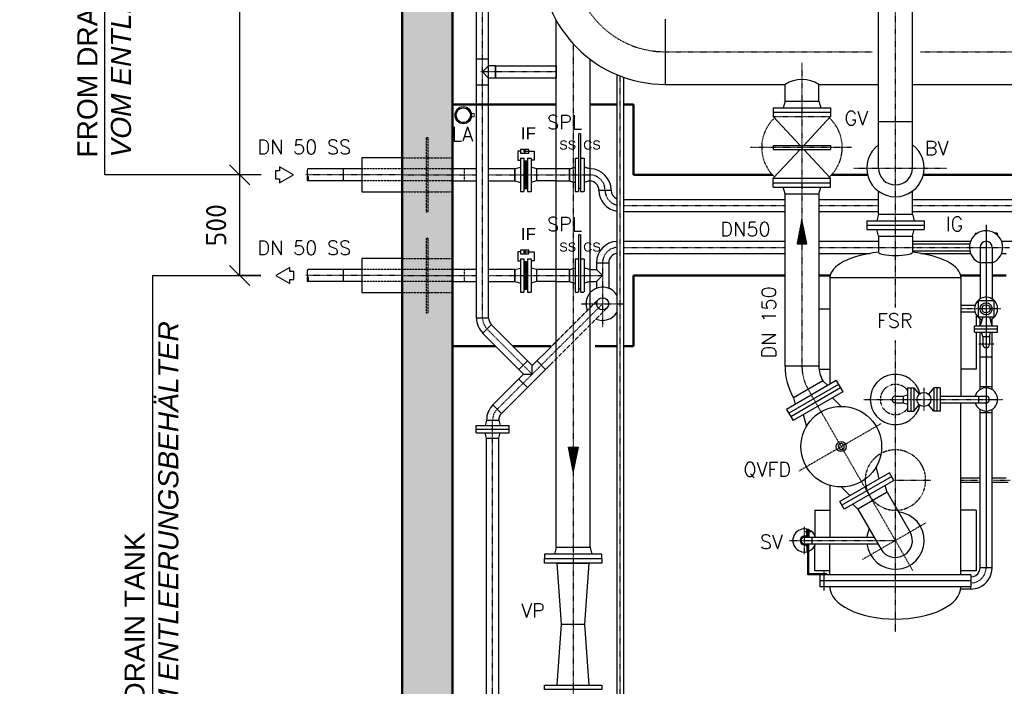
# Model space of a CAD drawing. Header units: millimetres. Extents: x -197187 to 241957296, y -45270 to 70505.
# Tile 67 of 116: x 40401 to 45290, y 7878 to 11187. Entities that reach past the tile are written whole.
import ezdxf
from ezdxf.enums import TextEntityAlignment as Align

# ---------------------------------------------------------------- set-up
doc = ezdxf.new("R2010")
doc.units = ezdxf.units.MM
doc.header["$LTSCALE"] = 0.5
for name, pattern in [('DASHDOT', [1, 0.5, -0.25, 0, -0.25]), ('DOT', [0.25, 0, -0.25]), ('HIDDEN', [0.375, 0.25, -0.125])]:
    doc.linetypes.add(name, pattern=pattern)
for name, color, linetype in [('21', 7, 'Continuous'), ('41', 7, 'Continuous'), ('42', 7, 'Continuous'), ('8', 7, 'Continuous'), ('BEMAßUNG', 7, 'Continuous'), ('Beschriftung', 7, 'Continuous'), ('P-MU025ENTLÜ', 7, 'Continuous'), ('P-MU050ENTL', 7, 'Continuous'), ('P-MU150AUSL', 7, 'Continuous'), ('P-MU200AUSL', 7, 'Continuous'), ('P-MU200EINL', 7, 'Continuous'), ('P-MU300AUSL', 7, 'Continuous')]:
    doc.layers.add(name, color=color, linetype=linetype)
doc.styles.add('LBB3.5M1000', font='isocp.shx', dxfattribs={"height": 3.5})
doc.styles.add('ROMANS', font='ROMANS', dxfattribs={"height": 0.2})
doc.styles.get("Standard").update_dxf_attribs({"font": 'isocpeur.ttf'})
doc.dimstyles.new('DIN', dxfattribs={"dimtxt": 2.5, "dimasz": 2.5, "dimexe": 1.25, "dimexo": 0.625, "dimtad": 1, "dimtih": 1, "dimdec": 4, "dimdsep": 46, "dimlunit": 6, "dimtxsty": 'Standard', "dimcen": 2.5, "dimadec": 0, "dimazin": 0, "dimtfac": 1, "dimtdec": 4, "dimtmove": 0, "dimatfit": 3, "dimfxl": 0, "dimtvp": 1, "dimtolj": 1, "dimtzin": 0, "dimarcsym": 0})

# ---------------------------------------------------------------- blocks, each defined once
blk = doc.blocks.new('FPFEIL')
at = {"layer": '41', "color": 7, "linetype": 'Continuous'}
for p, q in [((-99.9998, 18.5851), (-92.9259, 18.5851)), ((-99.9998, 15.7051), (-78.5259, 15.7051)), ((-99.9998, 12.8251), (-64.1259, 12.8251)), ((-99.9998, 12.8251), (-64.1259, 12.8251)), ((-99.9998, 9.9452), (-49.7259, 9.9452)), ((-99.9998, 7.0652), (-35.3259, 7.0652)), ((-99.9998, 4.1852), (-20.926, 4.1852)), ((-99.9998, 4.1852), (-20.926, 4.1852)), ((-99.9998, 1.3052), (-6.526, 1.3052)), ((-99.9998, -1.5748), (-7.874, -1.5748)), ((-99.9998, -4.4548), (-22.274, -4.4548)), ((-99.9998, -4.4548), (-22.274, -4.4548)), ((-99.9998, -7.3348), (-36.6739, -7.3348)), ((-99.9998, -10.2148), (-51.0739, -10.2148)), ((-99.9998, -13.0948), (-65.4739, -13.0948)), ((-99.9998, -13.0948), (-65.4739, -13.0948)), ((-99.9998, -15.9748), (-79.8739, -15.9748)), ((-99.9998, -18.8548), (-94.2739, -18.8548))]:
    blk.add_line(p, q, dxfattribs=at)
blk.add_lwpolyline([(0, 0), (-99.9998, -20), (-99.9998, 20), (0, 0)], close=True, dxfattribs=at)
blk = doc.blocks.new('_Oblique')
at = {"color": 0, "linetype": 'ByBlock', "lineweight": -2}
blk.add_line((-0.5, -0.5), (0.5, 0.5), dxfattribs=at)
blk = doc.blocks.new('*D31')
at = {"layer": 'BEMAßUNG', "color": 0, "lineweight": -2, "transparency": 16777216}
for p, q in [((41599.1, 14402), (41480.4, 14402)), ((41492.9, 14402), (41492.9, 10417)), ((41599.1, 10417), (41480.4, 10417))]:
    blk.add_line(p, q, dxfattribs=at)
at = {"layer": 'DEFPOINTS', "color": 0, "transparency": 16777216}
for p in [(42299.1, 14402), (41492.9, 10417), (42299.1, 10417)]:
    blk.add_point(p, dxfattribs=at)
at = {"layer": 'BEMAßUNG', "color": 0, "lineweight": -2, "transparency": 16777216, "xscale": 100, "yscale": 100, "zscale": 100}
for p, rotation in [((41492.9, 14402), 90), ((41492.9, 10417), 270)]:
    blk.add_blockref('_Oblique', p, dxfattribs=dict(at, rotation=rotation))
at = {"layer": 'BEMAßUNG', "color": 0, "transparency": 16777216, "insert": (41376.8, 12409.5), "char_height": 100, "attachment_point": 5, "rotation": 90}
blk.add_mtext('\\A1;3.985', dxfattribs=at)
blk = doc.blocks.new('*D32')
at = {"layer": 'BEMAßUNG', "color": 0, "lineweight": -2, "transparency": 16777216}
for p, q in [((41599.1, 10417), (41480.4, 10417)), ((41492.9, 10417), (41492.9, 9917)), ((41598.3, 9917), (41480.4, 9917))]:
    blk.add_line(p, q, dxfattribs=at)
at = {"layer": 'DEFPOINTS', "color": 0, "transparency": 16777216}
for p in [(42299.1, 10417), (41492.9, 9917), (42298.3, 9917)]:
    blk.add_point(p, dxfattribs=at)
at = {"layer": 'BEMAßUNG', "color": 0, "lineweight": -2, "transparency": 16777216, "xscale": 100, "yscale": 100, "zscale": 100}
for p, rotation in [((41492.9, 10417), 90), ((41492.9, 9917), 270)]:
    blk.add_blockref('_Oblique', p, dxfattribs=dict(at, rotation=rotation))
at = {"layer": 'BEMAßUNG', "color": 0, "transparency": 16777216, "insert": (41376.3, 10167), "char_height": 100, "attachment_point": 5, "rotation": 90}
blk.add_mtext('\\A1;500', dxfattribs=at)

msp = doc.modelspace()

# ---------------------------------------------------------------- hatches: boundary and pattern name
at = {"lineweight": 5}
h = msp.add_hatch(dxfattribs=at)
h.set_pattern_fill('ANSI33', color=256, scale=20)
h.set_pattern_definition([(45, (39733.58, 0), (-89.8026, 89.8026), []), (45, (39823.39, 0), (-89.8026, 89.8026), [63.5, -31.75])])
h.paths.add_polyline_path([(53099.132, 2202.018), (53219.132, 2202.018), (53219.132, 2207.018), (53274.132, 2207.018), (53279.132, 2212.018), (53279.132, 2252.018), (53284.132, 2252.018), (53284.132, 2227.018), (53339.132, 2227.018), (53344.132, 2232.018), (53344.132, 2272.018), (53349.132, 2272.018), (53349.132, 3902.018), (42549.132, 3902.018), (42549.132, 14152.018), (43714.132, 14152.018), (43714.132, 14332.018), (43709.132, 14332.018), (43709.132, 14372.018), (43704.132, 14377.018), (43649.132, 14377.018), (43649.132, 14352.018), (43644.132, 14352.018), (43644.132, 14392.018), (43639.132, 14397.018), (43584.132, 14397.018), (43584.132, 14402.018), (42299.132, 14402.018), (42299.132, 3652.018), (53099.132, 3652.018)])
h = msp.add_hatch(color=256)
h.dxf.hatch_style = 1
h.paths.add_polyline_path([(42901.928, 10534.388), (42911.3, 10528.978), (42911.3, 10539.799)])
h = msp.add_hatch(dxfattribs=at)
h.set_pattern_fill('NET3', color=256, angle=90)
h.set_pattern_definition([(90, (76.5437, 0), (-3.175, 2e-16), []), (150, (76.5437, 0), (-1.5875, -2.74963066), []), (210, (76.5437, 0), (1.5875, -2.74963066), [])])
h.paths.add_polyline_path([(42904.676, 10349.518), (42922.676, 10349.518), (42922.676, 10484.518), (42904.676, 10484.518)])
h = msp.add_hatch(color=256)
h.dxf.hatch_style = 1
h.paths.add_polyline_path([(42901.928, 10034.388), (42911.3, 10028.978), (42911.3, 10039.799)])
h = msp.add_hatch(dxfattribs=at)
h.set_pattern_fill('NET3', color=256, angle=90)
h.set_pattern_definition([(90, (76.5437, -500), (-3.175, 2e-16), []), (150, (76.5437, -500), (-1.5875, -2.74963066), []), (210, (76.5437, -500), (1.5875, -2.74963066), [])])
h.paths.add_polyline_path([(42904.676, 9849.518), (42922.676, 9849.518), (42922.676, 9984.518), (42904.676, 9984.518)])

# ---------------------------------------------------------------- linework, layer by layer
at = {"lineweight": 13}
for p, q in [((42570.105, 10723.726), (42567.247, 10724.637)), ((42569.094, 10729.328), (42571.806, 10728.047)), ((42573.961, 10737.06), (42576.29, 10735.168)), ((42577.135, 10740.507), (42579.212, 10738.343)), ((42584.763, 10746.182), (42586.239, 10743.57)), ((42590.139, 10745.465), (42588.998, 10748.239)), ((42616.764, 10745.465), (42617.905, 10748.239)), ((42622.14, 10746.182), (42620.664, 10743.57)), ((42629.769, 10740.507), (42627.691, 10738.343)), ((42632.942, 10737.06), (42630.614, 10735.168)), ((42637.81, 10729.328), (42635.097, 10728.047)), ((42636.798, 10723.726), (42639.656, 10724.637)), ((42570.105, 10702.464), (42567.247, 10701.553)), ((42569.094, 10696.862), (42571.806, 10698.143)), ((42573.961, 10689.13), (42576.29, 10691.022)), ((42577.135, 10685.683), (42579.212, 10687.847)), ((42584.763, 10680.008), (42586.239, 10682.62)), ((42590.139, 10680.726), (42588.998, 10677.951)), ((42616.764, 10680.726), (42617.905, 10677.951)), ((42622.14, 10680.008), (42620.664, 10682.62)), ((42629.769, 10685.683), (42627.691, 10687.847)), ((42632.942, 10689.13), (42630.614, 10691.022)), ((42637.81, 10696.862), (42635.097, 10698.143)), ((42636.798, 10702.464), (42639.656, 10701.553))]:
    msp.add_line(p, q, dxfattribs=at)
msp.add_lwpolyline([(42645.153, 10721.293), (42656.897, 10721.293), (42656.897, 10704.897), (42645.153, 10704.897)], dxfattribs=at)
for points in [[(42887.928, 10534.388), (42874.265, 10534.388), (42874.265, 10489.842), (42886.676, 10489.842)], [(42908.176, 10534.388), (42954.926, 10534.388), (42954.926, 10489.842), (42940.676, 10489.842)], [(42887.928, 10034.388), (42874.265, 10034.388), (42874.265, 9989.842), (42886.676, 9989.842)], [(42908.176, 10034.388), (42954.926, 10034.388), (42954.926, 9989.842), (42940.676, 9989.842)]]:
    msp.add_lwpolyline(points)
for points in [[(42928.424, 10525.397), (42928.424, 10543.379), (42887.928, 10543.379), (42887.928, 10525.397)], [(42901.928, 10534.388), (42911.3, 10528.978), (42911.3, 10539.799)], [(42928.424, 10025.397), (42928.424, 10043.379), (42887.928, 10043.379), (42887.928, 10025.397)], [(42901.928, 10034.388), (42911.3, 10028.978), (42911.3, 10039.799)]]:
    msp.add_lwpolyline(points, close=True)
for radius in [42.5, 38, 35]:
    msp.add_circle((42603.452, 10713.095), radius, dxfattribs=at)
at = {"layer": '21', "linetype": 'Continuous', "lineweight": 50, "ltscale": 10}
for p, q in [((42549.132, 10767.018), (43064.982, 10767.018)), ((43233.282, 10767.018), (43365.782, 10767.018)), ((43399.482, 10767.018), (43449.132, 10767.018)), ((42549.132, 9567.018), (42763.367, 9567.018)), ((42848.644, 9567.018), (43039.582, 9567.018)), ((43258.682, 9567.018), (43365.782, 9567.018)), ((43399.482, 9567.018), (43449.132, 9567.018))]:
    msp.add_line(p, q, dxfattribs=at)
at = {"layer": '21', "linetype": 'Continuous', "ltscale": 10}
for p, q in [((44833.282, 10073.868), (45118.371, 10073.868)), ((44833.282, 10040.168), (45118.371, 10040.168)), ((43233.282, 9947.168), (43264.982, 9947.168)), ((43233.282, 9886.868), (43264.982, 9886.868)), ((42718.982, 9199.538), (42779.282, 9199.538))]:
    msp.add_line(p, q, dxfattribs=at)
at = {"layer": '41', "linetype": 'Continuous', "lineweight": 50, "ltscale": 10}
for p, q in [((42299.132, 3652.018), (42299.132, 14402.018)), ((42549.132, 3902.018), (42549.132, 14152.018)), ((43449.132, 10417.018), (43449.132, 10767.018)), ((44138.309, 10417.018), (43449.132, 10417.018)), ((44610.748, 10417.018), (44431.594, 10417.018)), ((45888.309, 10417.018), (44887.517, 10417.018)), ((43449.132, 9567.018), (43449.132, 9917.018)), ((44200.802, 9917.018), (43449.132, 9917.018)), ((44425.095, 9917.018), (44369.102, 9917.018)), ((45168.982, 9917.018), (45073.169, 9917.018)), ((45298.482, 9917.018), (45229.282, 9917.018))]:
    msp.add_line(p, q, dxfattribs=at)
at = {"layer": '41', "linetype": 'Continuous', "ltscale": 10}
for p, q in [((42729.282, 10991.961), (42668.982, 10991.961)), ((45144.156, 9768.868), (45074.132, 9768.868)), ((45074.132, 8912.668), (45168.982, 8912.668)), ((45229.282, 8912.668), (45298.482, 8912.668)), ((45074.132, 8891.368), (45168.982, 8891.368)), ((45229.282, 8891.368), (45309.132, 8891.368)), ((44309.132, 8633.868), (44309.132, 8658.868)), ((44309.132, 8658.868), (44319.132, 8658.868)), ((44314.132, 8658.868), (44314.132, 8618.868)), ((44319.132, 8658.868), (44319.132, 8618.868)), ((44297.282, 8623.868), (44299.132, 8623.868)), ((44297.282, 8618.868), (44642.236, 8618.868)), ((44299.96, 8646.368), (44329.604, 8646.368)), ((44335.282, 8585.168), (44335.282, 8618.868)), ((44297.282, 8585.168), (44661.692, 8585.168)), ((44297.282, 8580.168), (44299.132, 8580.168)), ((44309.132, 8570.168), (44309.132, 8545.168)), ((44314.132, 8432.018), (44314.132, 8585.168)), ((44319.132, 8437.018), (44319.132, 8585.168)), ((44309.132, 8545.168), (44314.132, 8545.168)), ((44409.132, 8437.018), (44319.132, 8437.018)), ((44394.132, 8446.796), (44394.132, 8353.729)), ((44409.132, 8437.018), (44409.132, 8432.018))]:
    msp.add_line(p, q, dxfattribs=at)
at = {"layer": '41', "linetype": 'DASHDOT', "ltscale": 10}
for p, q in [((45237.074, 9576.018), (45160.796, 9576.018)), ((45074.132, 8902.018), (45161.446, 8902.018)), ((45235.199, 8902.018), (45319.782, 8902.018)), ((44297.282, 8534.042), (44297.282, 8671.229)), ((44221.206, 8602.018), (44749.132, 8602.018))]:
    msp.add_line(p, q, dxfattribs=at)
at = {"layer": '41', "linetype": 'DOT', "ltscale": 10}
msp.add_arc((45199.132, 10057.018), 82.5, 245.547458, 248.564442, dxfattribs=at)
at = {"layer": '41', "linetype": 'DASHDOT', "ltscale": 10}
msp.add_arc((44513.952, 9467.362), 229, 180.000003, 210, dxfattribs=at)
at = {"layer": '41', "linetype": 'Continuous', "ltscale": 10}
for centre, radius, start, end in [((44297.282, 8602.018), 57.5, 78.106864, 281.893136), ((44297.282, 8602.018), 57.5, 17.040253, 67.666317), ((44297.282, 8602.018), 21.85, 90, 270), ((44297.282, 8602.018), 16.85, 90, 270), ((44299.132, 8633.868), 10, 270, 0), ((44299.132, 8633.868), 15, 270, 0), ((44299.132, 8570.168), 15, 0, 90), ((44299.132, 8570.168), 10, 0, 90), ((44297.282, 8602.018), 57.5, 292.333683, 342.959747)]:
    msp.add_arc(centre, radius, start, end, dxfattribs=at)
at = {"layer": 'Beschriftung'}
for p, q in [((41599.132, 10417.018), (40824.364, 10417.018)), ((41062.298, 9917.02), (41598.341, 9917.02))]:
    msp.add_line(p, q, dxfattribs=at)
at = {"layer": 'P-MU025ENTLÜ', "linetype": 'Continuous', "ltscale": 10}
for p, q in [((43365.782, 10914.641), (43365.782, 6969.057)), ((43399.482, 10901.585), (43399.482, 6969.057)), ((44809.132, 9359.518), (44809.132, 9244.518)), ((44809.132, 9359.518), (44841.132, 9359.518)), ((44825.132, 9359.518), (44825.132, 9244.518)), ((44841.132, 9359.518), (44841.132, 9244.518)), ((44841.132, 9359.518), (44867.431, 9328.658)), ((44939.132, 9359.518), (44912.833, 9328.658)), ((44971.132, 9359.518), (44939.132, 9359.518)), ((44939.132, 9359.518), (44939.132, 9244.518)), ((44955.132, 9359.518), (44955.132, 9244.518)), ((44971.132, 9359.518), (44971.132, 9244.518)), ((44749.132, 9318.868), (44787.132, 9318.868)), ((44787.132, 9318.868), (44809.132, 9324.763)), ((44787.132, 9318.868), (44787.132, 9285.168)), ((44971.132, 9318.868), (45164.982, 9318.868)), ((45161.132, 9318.868), (45161.132, 9285.168)), ((45164.982, 9318.868), (45199.132, 9318.868)), ((44749.132, 9285.168), (44787.132, 9285.168)), ((44787.132, 9285.168), (44809.132, 9279.274)), ((44809.132, 9244.518), (44841.132, 9244.518)), ((44841.132, 9244.518), (44867.431, 9275.379)), ((44939.132, 9244.518), (44912.833, 9275.379)), ((44971.132, 9244.518), (44939.132, 9244.518)), ((44971.132, 9285.168), (45164.982, 9285.168)), ((45164.982, 9285.168), (45199.132, 9285.168))]:
    msp.add_line(p, q, dxfattribs=at)
at = {"layer": 'P-MU025ENTLÜ', "linetype": 'DASHDOT', "ltscale": 10}
for p, q in [((43382.632, 6967.112), (43382.632, 10907.83)), ((44890.132, 9359.518), (44890.132, 9244.518)), ((44592.127, 9302.018), (45281.599, 9302.018))]:
    msp.add_line(p, q, dxfattribs=at)
at = {"layer": 'P-MU025ENTLÜ'}
for p, q in [((45168.982, 9366.018), (45229.282, 9366.018)), ((45168.982, 9238.018), (45229.282, 9238.018))]:
    msp.add_line(p, q, dxfattribs=at)
at = {"layer": 'P-MU025ENTLÜ', "linetype": 'Continuous', "ltscale": 10}
msp.add_circle((44890.132, 9302.018), 35, dxfattribs=at)
for centre, radius, start, end in [((44749.132, 9302.018), 125, 13.465419, 346.534581), ((45199.132, 9302.018), 57.5, 126.435183, 162.959747), ((45199.132, 9302.018), 57.5, 233.564817, 126.435183), ((44749.132, 9302.018), 16.85, 90, 270), ((45199.132, 9302.018), 16.85, 270, 90), ((45199.132, 9302.018), 57.5, 197.040253, 233.564817)]:
    msp.add_arc(centre, radius, start, end, dxfattribs=at)
at = {"layer": 'P-MU025ENTLÜ', "linetype": 'HIDDEN', "ltscale": 10}
msp.add_arc((44749.132, 9302.018), 75, 36.869897, 323.130103, dxfattribs=at)
at = {"layer": 'P-MU050ENTL', "linetype": 'DASHDOT', "ltscale": 10}
for p, q in [((42699.132, 9706.312), (42699.132, 13926.018)), ((43064.982, 10927.961), (42690.936, 10927.961)), ((42299.132, 10417.018), (41820.14, 10417.018)), ((42299.132, 10417.018), (42668.982, 10417.018)), ((42729.282, 10417.018), (43231.132, 10417.018)), ((43399.482, 10265.018), (44200.802, 10265.018)), ((44369.102, 10265.018), (44664.982, 10265.018)), ((44833.282, 10265.018), (45950.802, 10265.018)), ((43399.482, 10057.018), (44200.802, 10057.018)), ((44369.102, 10057.018), (44664.982, 10057.018)), ((44664.982, 10057.018), (45315.68, 10057.018)), ((43295.132, 9981.018), (43295.132, 9659.036)), ((42299.132, 9917.018), (41820.14, 9917.02)), ((42299.132, 9917.018), (42668.982, 9917.018)), ((42729.282, 9917.018), (43295.132, 9917.018)), ((42771.392, 9253.278), (43295.132, 9777.018)), ((43190.634, 9777.018), (43396.558, 9777.018)), ((45272.753, 9752.018), (45074.132, 9752.018)), ((42720.922, 9652.102), (42945.569, 9427.455)), ((42749.132, 4128.018), (42749.132, 9199.538))]:
    msp.add_line(p, q, dxfattribs=at)
at = {"layer": 'P-MU050ENTL', "linetype": 'Continuous', "ltscale": 10}
for p, q in [((42668.982, 9706.312), (42668.982, 11407.788)), ((42729.282, 9706.312), (42729.282, 11407.788)), ((42763.132, 10958.111), (42763.132, 10897.811)), ((42668.982, 10863.961), (42729.282, 10863.961)), ((42886.676, 10499.518), (42904.676, 10499.518)), ((42886.676, 10499.518), (42886.676, 10334.518)), ((42904.676, 10499.518), (42904.676, 10334.518)), ((42922.676, 10499.518), (42940.676, 10499.518)), ((42922.676, 10499.518), (42922.676, 10334.518)), ((42940.676, 10499.518), (42940.676, 10334.518)), ((42099.132, 10447.168), (41832.032, 10447.168)), ((42007.676, 10447.168), (42007.676, 10386.868)), ((42668.982, 10447.168), (42549.132, 10447.168)), ((42859.676, 10447.168), (42729.282, 10447.168)), ((42859.676, 10447.168), (42886.676, 10454.403)), ((42859.676, 10447.168), (42859.676, 10386.868)), ((42859.676, 10386.868), (42859.676, 10447.168)), ((42967.676, 10447.168), (42940.676, 10454.403)), ((43064.982, 10447.168), (42967.676, 10447.168)), ((42967.676, 10447.168), (42967.676, 10386.868)), ((42099.132, 10386.868), (41831.603, 10386.868)), ((42549.132, 10386.868), (42668.982, 10386.868)), ((42729.282, 10386.868), (42859.676, 10386.868)), ((42859.676, 10386.868), (42886.676, 10379.634)), ((42967.676, 10386.868), (42940.676, 10379.634)), ((43064.982, 10386.868), (42967.676, 10386.868)), ((42886.676, 10334.518), (42898.537, 10334.518)), ((42898.537, 10334.518), (42904.676, 10334.518)), ((42922.676, 10334.518), (42940.676, 10334.518)), ((43276.982, 10341.018), (43337.282, 10341.018)), ((43399.482, 10295.168), (44200.802, 10295.168)), ((44369.102, 10295.168), (44664.982, 10295.168)), ((44833.282, 10295.168), (45950.802, 10295.168)), ((43399.482, 10234.868), (44200.802, 10234.868)), ((44369.102, 10234.868), (44664.982, 10234.868)), ((44833.282, 10234.868), (45950.802, 10234.868)), ((45144.132, 10127.018), (45144.132, 10118.51)), ((45144.132, 10127.018), (45155.472, 10127.018)), ((45254.132, 10127.018), (45242.793, 10127.018)), ((45254.132, 10127.018), (45254.132, 10118.51)), ((42886.676, 9999.518), (42904.676, 9999.518)), ((42886.676, 9999.518), (42886.676, 9834.518)), ((42904.676, 9999.518), (42904.676, 9834.518)), ((42922.676, 9999.518), (42940.676, 9999.518)), ((42922.676, 9999.518), (42922.676, 9834.518)), ((42940.676, 9999.518), (42940.676, 9834.518)), ((42099.132, 9947.168), (41832.032, 9947.168)), ((42007.676, 9947.168), (42007.676, 9886.868)), ((42668.982, 9947.168), (42549.132, 9947.168)), ((42859.676, 9947.168), (42729.282, 9947.168)), ((42859.676, 9947.168), (42886.676, 9954.403)), ((42859.676, 9947.168), (42859.676, 9886.868)), ((42859.676, 9886.868), (42859.676, 9947.168)), ((42967.676, 9947.168), (42940.676, 9954.403)), ((43064.982, 9947.168), (42967.676, 9947.168)), ((42967.676, 9947.168), (42967.676, 9886.868)), ((42099.132, 9886.868), (41831.603, 9886.868)), ((42549.132, 9886.868), (42668.982, 9886.868)), ((42729.282, 9886.868), (42859.676, 9886.868)), ((42859.676, 9886.868), (42886.676, 9879.634)), ((42967.676, 9886.868), (42940.676, 9879.634)), ((43064.982, 9886.868), (42967.676, 9886.868)), ((42886.676, 9834.518), (42898.537, 9834.518)), ((42898.537, 9834.518), (42904.676, 9834.518)), ((42922.676, 9834.518), (42940.676, 9834.518)), ((42729.282, 9706.312), (42668.982, 9706.312)), ((42699.132, 9630.312), (42742.711, 9673.892)), ((42742.241, 9673.421), (42945.569, 9470.093)), ((42699.603, 9630.783), (42902.93, 9427.455)), ((42945.569, 9470.093), (43039.582, 9564.107)), ((42878.995, 9451.391), (42921.633, 9494.029)), ((43012.143, 9451.391), (42969.504, 9494.029)), ((42792.711, 9231.959), (43039.582, 9478.83)), ((42945.569, 9427.455), (42945.569, 9470.093)), ((42750.073, 9274.598), (42902.93, 9427.455)), ((42921.633, 9360.881), (42878.995, 9403.519)), ((42902.93, 9427.455), (42945.569, 9427.455)), ((42792.711, 9231.959), (42750.073, 9274.598)), ((42718.982, 9199.538), (42711.748, 9172.538)), ((42718.982, 9199.538), (42779.282, 9199.538)), ((42779.282, 9199.538), (42786.517, 9172.539)), ((42666.632, 9172.538), (42831.632, 9172.538)), ((42666.632, 9136.538), (42666.632, 9172.538)), ((42666.632, 9154.538), (42831.632, 9154.538)), ((42831.632, 9136.538), (42831.632, 9172.538)), ((42666.632, 9136.538), (42831.632, 9136.538)), ((42718.982, 9109.538), (42711.748, 9136.538)), ((42718.982, 6636.538), (42718.982, 9109.538)), ((42718.982, 9109.538), (42779.282, 9109.538)), ((42779.282, 9109.538), (42786.517, 9136.538)), ((42779.282, 6636.538), (42779.282, 9109.538))]:
    msp.add_line(p, q, dxfattribs=at)
at = {"layer": 'P-MU050ENTL', "linetype": 'HIDDEN', "ltscale": 6}
for p, q in [((43176.132, 10620.018), (43176.132, 10499.518)), ((43186.132, 10620.018), (43176.132, 10620.018)), ((43186.132, 10620.018), (43186.132, 10499.518)), ((43158.132, 10499.518), (43176.132, 10499.518)), ((43158.132, 10499.518), (43158.132, 10334.518)), ((43176.132, 10499.518), (43176.132, 10334.518)), ((43186.132, 10499.518), (43204.132, 10499.518)), ((43186.132, 10499.518), (43186.132, 10334.518)), ((43204.132, 10499.518), (43204.132, 10334.518)), ((43131.132, 10447.168), (43064.982, 10447.168)), ((43131.132, 10447.168), (43158.132, 10454.403)), ((43131.132, 10447.168), (43131.132, 10386.868)), ((43131.132, 10386.868), (43131.132, 10447.168)), ((43231.132, 10447.168), (43204.132, 10454.403)), ((43231.132, 10447.168), (43231.132, 10386.868)), ((43064.982, 10386.868), (43131.132, 10386.868)), ((43131.132, 10386.868), (43158.132, 10379.634)), ((43231.132, 10386.868), (43204.132, 10379.634)), ((43158.132, 10334.518), (43169.994, 10334.518)), ((43169.994, 10334.518), (43176.132, 10334.518)), ((43186.132, 10349.518), (43176.132, 10349.518)), ((43186.132, 10334.518), (43204.132, 10334.518)), ((43176.132, 10120.018), (43176.132, 9999.518)), ((43186.132, 10120.018), (43176.132, 10120.018)), ((43186.132, 10120.018), (43186.132, 9999.518)), ((43158.132, 9999.518), (43176.132, 9999.518)), ((43158.132, 9999.518), (43158.132, 9834.518)), ((43176.132, 9999.518), (43176.132, 9834.518)), ((43186.132, 9999.518), (43204.132, 9999.518)), ((43186.132, 9999.518), (43186.132, 9834.518)), ((43204.132, 9999.518), (43204.132, 9834.518)), ((43131.132, 9947.168), (43064.982, 9947.168)), ((43131.132, 9947.168), (43158.132, 9954.403)), ((43131.132, 9947.168), (43131.132, 9886.868)), ((43131.132, 9947.168), (43131.132, 9886.868)), ((43131.132, 9886.868), (43131.132, 9947.168)), ((43231.132, 9947.168), (43204.132, 9954.403)), ((43231.132, 9947.168), (43231.132, 9886.868)), ((43231.132, 9947.168), (43233.282, 9947.168)), ((43064.982, 9886.868), (43131.132, 9886.868)), ((43131.132, 9886.868), (43158.132, 9879.634)), ((43231.132, 9886.868), (43204.132, 9879.634)), ((43231.132, 9886.868), (43233.282, 9886.868)), ((43158.132, 9834.518), (43169.994, 9834.518)), ((43169.994, 9834.518), (43176.132, 9834.518)), ((43186.132, 9849.518), (43176.132, 9849.518)), ((43186.132, 9834.518), (43204.132, 9834.518)), ((43039.974, 9564.498), (43273.813, 9798.338)), ((43039.582, 9478.83), (43316.451, 9755.699))]:
    msp.add_line(p, q, dxfattribs=at)
at = {"layer": 'P-MU050ENTL', "linetype": 'HIDDEN', "ltscale": 10}
for p, q in [((42299.132, 10501.168), (42549.132, 10501.168)), ((42549.132, 10447.168), (42099.132, 10447.168)), ((42607.676, 10447.168), (42607.676, 10386.868)), ((42549.132, 10386.868), (42099.132, 10386.868)), ((42299.132, 10332.868), (42549.132, 10332.868)), ((42299.132, 10001.168), (42549.132, 10001.168)), ((42549.132, 9947.168), (42099.132, 9947.168)), ((42607.676, 9947.168), (42607.676, 9886.868)), ((42549.132, 9886.868), (42099.132, 9886.868)), ((42299.132, 9832.868), (42549.132, 9832.868))]:
    msp.add_line(p, q, dxfattribs=at)
at = {"layer": 'P-MU050ENTL'}
for p, q in [((45199.132, 10169.392), (45199.132, 8467.018)), ((43399.482, 10087.168), (44200.802, 10087.168)), ((44369.102, 10087.168), (44664.982, 10087.168)), ((44833.282, 10087.168), (45122.339, 10087.168)), ((45275.926, 10087.168), (45950.802, 10087.168)), ((43399.482, 10026.868), (44200.802, 10026.868)), ((44369.102, 10026.868), (44623.236, 10026.868)), ((44875.028, 10026.868), (45122.339, 10026.868)), ((45168.982, 10057.018), (45168.982, 9800.98)), ((45229.282, 10057.018), (45229.282, 9800.98)), ((45274.644, 10026.868), (45298.534, 10026.868)), ((43264.982, 9981.018), (43325.282, 9981.018)), ((43264.982, 9981.018), (43264.982, 9947.168)), ((43325.282, 9981.018), (43325.282, 9853.812)), ((45229.282, 9981.018), (45168.982, 9981.018)), ((43264.982, 9947.168), (43295.132, 9917.018)), ((43295.132, 9917.018), (43264.982, 9886.868)), ((43264.982, 9886.868), (43264.982, 9853.812)), ((45168.982, 9668.018), (45168.982, 9703.057)), ((45182.282, 9712.018), (45170.492, 9668.018)), ((45215.982, 9712.018), (45227.772, 9668.018)), ((45229.282, 9668.018), (45229.282, 9703.057)), ((45141.632, 9636.018), (45141.632, 9668.018)), ((45141.632, 9668.018), (45164.982, 9668.018)), ((45141.632, 9652.018), (45164.982, 9652.018)), ((45141.632, 9636.018), (45164.982, 9636.018)), ((45164.982, 9668.018), (45256.632, 9668.018)), ((45164.982, 9652.018), (45256.632, 9652.018)), ((45164.982, 9636.018), (45256.632, 9636.018)), ((45168.982, 9350.98), (45168.982, 9636.018)), ((45182.282, 9614.018), (45176.387, 9636.018)), ((45215.982, 9614.018), (45221.877, 9636.018)), ((45229.282, 9350.98), (45229.282, 9636.018)), ((45256.632, 9636.018), (45256.632, 9668.018)), ((45182.282, 9614.018), (45215.982, 9614.018)), ((45182.282, 9614.018), (45182.282, 9576.018)), ((45215.982, 9614.018), (45215.982, 9576.018)), ((45229.282, 9512.018), (45168.982, 9512.018)), ((45168.982, 8467.018), (45168.982, 9253.057)), ((45229.282, 8467.018), (45229.282, 9253.057)), ((45229.282, 8467.018), (45168.982, 8467.018)), ((45123.132, 8360.868), (45073.342, 8360.868)), ((45123.132, 8360.868), (45123.132, 8372.018))]:
    msp.add_line(p, q, dxfattribs=at)
at = {"layer": 'P-MU050ENTL', "linetype": 'Continuous', "ltscale": 10}
for points in [[(42763.132, 10958.111), (42729.282, 10958.111), (42699.132, 10927.961)], [(42763.132, 10897.811), (42729.282, 10897.811), (42699.132, 10927.961)], [(42299.132, 10501.168), (42099.132, 10501.168), (42099.132, 10332.868), (42299.132, 10332.868)], [(42299.132, 10001.168), (42099.132, 10001.168), (42099.132, 9832.868), (42299.132, 9832.868)]]:
    msp.add_lwpolyline(points, dxfattribs=at)
for points in [[(43064.982, 10897.811), (42763.132, 10897.811), (42763.132, 10958.111), (43064.982, 10958.111)], [(41760.765, 10417.018), (41691.483, 10457.018), (41691.483, 10437.018), (41671.483, 10437.018), (41671.483, 10397.018), (41691.483, 10397.018), (41691.483, 10377.018), (41760.765, 10417.018)], [(41672.904, 9917.018), (41742.185, 9877.018), (41742.185, 9897.018), (41762.185, 9897.018), (41762.185, 9937.018), (41742.185, 9937.018), (41742.185, 9957.018), (41672.904, 9917.018)]]:
    msp.add_lwpolyline(points, close=True, dxfattribs=at)
at = {"layer": 'P-MU050ENTL', "linetype": 'HIDDEN', "ltscale": 10}
for points in [[(42419.132, 10232.868), (42429.132, 10232.868), (42429.132, 10601.168), (42419.132, 10601.168)], [(42419.132, 9732.868), (42429.132, 9732.868), (42429.132, 10101.168), (42419.132, 10101.168)]]:
    msp.add_lwpolyline(points, close=True, dxfattribs=at)
at = {"layer": 'P-MU050ENTL'}
for points in [[(45164.982, 9792.018), (45159.132, 9792.018), (45159.132, 9712.018), (45164.982, 9712.018)], [(45164.982, 9712.018), (45239.132, 9712.018), (45239.132, 9792.018), (45164.982, 9792.018)]]:
    msp.add_lwpolyline(points, dxfattribs=at)
at = {"layer": 'P-MU050ENTL', "linetype": 'Continuous', "ltscale": 10}
msp.add_circle((43295.132, 9777.018), 30.15, dxfattribs=at)
at = {"layer": 'P-MU050ENTL'}
for radius in [30, 20]:
    msp.add_circle((45199.132, 9752.018), radius, dxfattribs=at)
at = {"layer": 'P-MU050ENTL', "linetype": 'HIDDEN', "ltscale": 20}
for radius, start in [(106.15, 88.839431), (45.85, 87.312298)]:
    msp.add_arc((43231.132, 10341.018), radius, start, 90, dxfattribs=at)
at = {"layer": 'P-MU050ENTL', "linetype": 'DASHDOT', "ltscale": 10}
for centre, start, end in [((43231.132, 10341.018), 0, 90), ((43383.132, 10341.018), 180, 256.803614), ((43371.132, 9981.018), 94.036661, 180), ((42775.132, 9706.312), 180, 225), ((42825.132, 9199.538), 135, 180), ((45123.132, 8467.018), 270.753914, 0)]:
    msp.add_arc(centre, 76, start, end, dxfattribs=at)
at = {"layer": 'P-MU050ENTL', "ltscale": 10}
for centre, radius, start, end in [((43231.132, 10341.018), 106.15, 0, 88.839431), ((43229.812, 10339.758), 47.187, 1.530112, 85.782187)]:
    msp.add_arc(centre, radius, start, end, dxfattribs=at)
at = {"layer": 'P-MU050ENTL', "linetype": 'Continuous', "ltscale": 10}
for centre, radius, start, end in [((43383.132, 10341.018), 106.15, 180, 260.592917), ((43383.132, 10341.018), 45.85, 180, 247.764903), ((42775.132, 9706.312), 106.15, 180, 225), ((42775.132, 9706.312), 45.85, 180, 225), ((42825.132, 9199.538), 106.15, 135, 180), ((42825.132, 9199.538), 45.85, 135, 180)]:
    msp.add_arc(centre, radius, start, end, dxfattribs=at)
at = {"layer": 'P-MU050ENTL'}
for centre, radius, start, end in [((45199.132, 10057.018), 82.5, 114.452542, 248.564442), ((45199.132, 10057.018), 82.5, 291.435558, 114.452542), ((43371.132, 9981.018), 106.15, 92.888953, 180), ((45199.132, 10057.018), 30.15, 0, 180), ((43371.132, 9981.018), 45.85, 96.700814, 180), ((43295.132, 9777.018), 82.5, 31.089289, 116.219947), ((45199.132, 9752.018), 57.5, 126.435183, 233.564817), ((45199.132, 9752.018), 57.5, 290.91255, 126.435183), ((43295.132, 9777.018), 82.5, 246.435592, 328.910711), ((45199.132, 9752.018), 57.5, 233.564817, 249.08745), ((45199.132, 9576.018), 16.85, 180, 0), ((45123.132, 8467.018), 106.15, 293.219419, 0), ((45123.132, 8467.018), 45.85, 335.889453, 0), ((45123.132, 8467.018), 45.85, 271.249733, 335.889453), ((45123.132, 8467.018), 106.15, 270, 293.219419)]:
    msp.add_arc(centre, radius, start, end, dxfattribs=at)
at = {"layer": 'P-MU050ENTL', "linetype": 'HIDDEN', "ltscale": 6}
msp.add_arc((43295.132, 9777.018), 82.5, 116.219947, 203.564514, dxfattribs=at)
at = {"layer": 'P-MU050ENTL', "linetype": 'Continuous', "ltscale": 10}
for centre, major_axis, ratio, start_param, end_param in [((41843.494, 10418.304), (-11.892, -31.435), 0.31179874, 4.8829269, 6.28318531), ((41838.26, 10424.275), (-6.229, 22.894), 0.36338094, 0, 1.57079633), ((41820.14, 10418.304), (11.892, -31.435), 0.31179874, 0, 1.57079633), ((41838.26, 9924.275), (-6.229, 22.894), 0.36338094, 0, 1.57079633), ((41843.494, 9918.304), (-11.892, -31.435), 0.31179874, 4.8829269, 6.28318531), ((41820.14, 9918.304), (11.892, -31.435), 0.31179874, 0, 1.57079633)]:
    msp.add_ellipse(centre, major_axis=major_axis, ratio=ratio, start_param=start_param, end_param=end_param, dxfattribs=at)
at = {"layer": 'P-MU150AUSL', "linetype": 'Continuous', "ltscale": 10}
for p, q in [((44664.982, 10451.018), (44664.982, 11756.75)), ((44833.282, 10451.018), (44833.282, 11439.9)), ((44200.802, 10783.018), (44200.802, 10866.068)), ((44369.102, 10783.018), (44369.102, 10866.068)), ((44200.802, 10783.018), (44191.96, 10750.018)), ((44200.802, 10783.018), (44369.102, 10783.018)), ((44369.102, 10783.018), (44377.944, 10750.018)), ((44142.452, 10750.018), (44427.452, 10750.018)), ((44142.452, 10750.018), (44142.452, 10706.018)), ((44142.452, 10728.018), (44427.452, 10728.018)), ((44427.452, 10750.018), (44427.452, 10706.018)), ((44142.452, 10706.018), (44275.638, 10563.018)), ((44427.452, 10706.018), (44294.266, 10563.018)), ((44833.282, 10680.018), (44664.982, 10680.018)), ((44142.452, 10563.018), (44427.452, 10563.018)), ((44142.452, 10563.018), (44142.452, 10543.018)), ((44427.452, 10563.018), (44427.452, 10543.018)), ((44142.452, 10543.018), (44427.452, 10543.018)), ((44142.452, 10400.018), (44275.638, 10543.018)), ((44427.452, 10400.018), (44294.265, 10543.018)), ((44142.452, 10400.018), (44427.452, 10400.018)), ((44142.452, 10356.018), (44142.452, 10400.018)), ((44142.452, 10378.018), (44427.452, 10378.018)), ((44427.452, 10356.018), (44427.452, 10400.018)), ((44142.452, 10356.018), (44427.452, 10356.018)), ((44200.802, 10323.018), (44191.96, 10356.018)), ((44200.802, 9467.362), (44200.802, 10323.018)), ((44200.802, 10323.018), (44369.102, 10323.018)), ((44369.102, 10323.018), (44377.944, 10356.018)), ((44369.102, 10323.018), (44369.102, 9467.362)), ((44664.982, 10222.018), (44664.982, 10336.018)), ((44833.282, 10222.018), (44833.282, 10336.018)), ((44664.982, 10222.018), (44656.14, 10189.018)), ((44664.982, 10222.018), (44833.282, 10222.018)), ((44833.282, 10222.018), (44842.124, 10189.018)), ((44606.632, 10189.018), (44891.632, 10189.018)), ((44606.632, 10189.018), (44606.632, 10145.018)), ((44891.632, 10189.018), (44891.632, 10145.018)), ((44606.632, 10167.018), (44891.632, 10167.018)), ((44606.632, 10145.018), (44891.632, 10145.018)), ((44664.982, 10112.018), (44656.14, 10145.018)), ((44833.282, 10112.018), (44842.124, 10145.018)), ((44664.982, 10112.018), (44833.282, 10112.018)), ((44664.982, 10112.018), (44664.982, 10032.585)), ((44833.282, 10112.018), (44833.282, 10032.585)), ((44424.132, 9907.018), (45074.132, 9907.018)), ((44424.132, 9907.018), (44424.132, 9377.4)), ((45074.132, 9907.018), (45074.132, 9318.868)), ((44369.102, 9752.018), (44424.132, 9752.018)), ((45144.156, 9735.168), (45074.132, 9735.168)), ((45149.132, 9723.624), (45149.132, 9668.018)), ((45149.132, 9636.018), (45149.132, 9452.018)), ((44369.102, 9467.362), (44200.802, 9467.362)), ((44369.917, 9452.018), (44424.132, 9452.018)), ((45149.132, 9452.018), (45074.132, 9452.018)), ((44455.541, 9395.534), (44208.724, 9253.034)), ((44388.508, 9394.937), (44242.756, 9310.787)), ((44388.508, 9394.937), (44412.666, 9370.78)), ((44455.541, 9395.534), (44487.541, 9340.108)), ((44466.541, 9376.481), (44219.724, 9233.981)), ((44476.541, 9359.161), (44229.724, 9216.661)), ((44487.541, 9340.108), (44240.724, 9197.608)), ((44242.756, 9310.787), (44251.598, 9277.787)), ((44437.008, 9310.933), (44480.001, 9267.94)), ((44208.724, 9253.034), (44240.724, 9197.608)), ((45074.132, 8432.018), (45074.132, 9285.168)), ((44291.256, 9226.783), (44306.993, 9168.054)), ((44465.45, 9071.01), (44475.45, 9053.69)), ((44669.008, 8909.097), (44653.272, 8967.827)), ((44719.541, 8938.272), (44472.724, 8795.772)), ((44730.541, 8919.22), (44483.724, 8776.72)), ((44741.541, 8900.167), (44494.724, 8757.667)), ((44741.541, 8900.167), (44719.541, 8938.272)), ((44424.132, 8875.94), (44424.132, 8618.868)), ((44523.256, 8824.947), (44480.263, 8867.94)), ((44707.508, 8842.413), (44698.666, 8875.413)), ((44707.508, 8842.413), (44561.756, 8758.263)), ((44707.508, 8842.413), (44822.008, 8644.093)), ((44349.132, 8752.018), (44349.132, 8626.875)), ((44349.132, 8752.018), (44424.132, 8752.018)), ((44494.724, 8757.667), (44472.724, 8795.772)), ((44561.756, 8758.263), (44537.598, 8782.421)), ((44561.756, 8758.263), (44676.256, 8559.943)), ((45149.132, 8752.018), (45074.132, 8752.018)), ((45149.132, 8752.018), (45149.132, 8452.018)), ((43064.982, 8567.018), (43056.14, 8534.018)), ((43233.282, 8567.018), (43064.982, 8567.018)), ((43233.282, 8567.018), (43242.124, 8534.018)), ((44349.132, 8452.018), (44349.132, 8577.162)), ((44424.132, 8432.018), (44424.132, 8585.168)), ((45124.132, 8432.018), (44314.132, 8432.018)), ((44424.132, 8452.018), (44349.132, 8452.018)), ((44374.132, 8432.018), (44374.132, 8372.018)), ((45149.132, 8452.018), (45074.132, 8452.018)), ((45124.132, 8432.018), (45124.132, 8372.018)), ((45124.132, 8402.018), (44374.132, 8402.018)), ((45124.132, 8372.018), (44374.132, 8372.018))]:
    msp.add_line(p, q, dxfattribs=at)
at = {"layer": 'P-MU150AUSL', "linetype": 'DASHDOT', "ltscale": 10}
for p, q in [((44749.132, 9758.945), (44749.132, 11756.75)), ((44284.952, 10972.362), (44284.952, 9467.362)), ((44142.452, 10706.018), (44427.452, 10706.018)), ((44530.735, 10553.018), (44029.292, 10553.018)), ((44541.84, 10451.018), (45004.143, 10451.018)), ((44749.132, 8148.441), (44749.132, 9594.311)), ((44835.147, 8453.037), (44315.632, 9352.862)), ((44678.137, 9182.258), (44270.349, 8946.822)), ((44749.132, 8902.018), (44924.369, 8902.018)), ((44900.035, 8689.142), (44585.545, 8507.571))]:
    msp.add_line(p, q, dxfattribs=at)
at = {"layer": 'P-MU150AUSL'}
for p, q in [((43064.937, 8567.018), (43064.937, 8572.018)), ((43233.282, 8572.018), (43233.282, 8567.018)), ((43069.482, 8490.018), (43228.782, 8490.018)), ((43090.888, 8187.018), (43069.482, 8490.018)), ((43207.376, 8187.018), (43228.782, 8490.018)), ((43069.482, 7884.018), (43090.888, 8187.018)), ((43090.888, 8187.018), (43207.376, 8187.018)), ((43228.782, 7884.018), (43207.376, 8187.018)), ((43069.482, 7884.018), (43228.782, 7884.018))]:
    msp.add_line(p, q, dxfattribs=at)
at = {"layer": 'P-MU150AUSL', "linetype": 'Continuous', "ltscale": 10}
for points in [[(43006.632, 8534.018), (43006.632, 8512.018), (43291.632, 8512.018), (43291.632, 8534.018)], [(43006.632, 8490.018), (43006.632, 8512.018), (43291.632, 8512.018), (43291.632, 8490.018)], [(43006.632, 7862.018), (43006.632, 7884.018), (43291.632, 7884.018), (43291.632, 7862.018)]]:
    msp.add_lwpolyline(points, close=True, dxfattribs=at)
for radius in [200, 25]:
    msp.add_circle((44480.132, 9067.94), radius, dxfattribs=at)
for centre, radius, start, end in [((44284.952, 10727.705), 161.943, 58.692781, 121.307222), ((44749.132, 10451.018), 142.5, 126.194367, 53.805633), ((44749.132, 10451.018), 84.15, 180, 0), ((44513.952, 9467.362), 313.15, 180.000003, 210), ((44513.952, 9467.362), 144.85, 180.000003, 210), ((44480.132, 9067.94), 15, 251.810544, 168.189456), ((44749.132, 8602.018), 142.5, 186.790864, 83.805608), ((44749.132, 8602.018), 142.5, 156.194353, 173.209136), ((44749.132, 8602.018), 84.15, 210, 30)]:
    msp.add_arc(centre, radius, start, end, dxfattribs=at)
at = {"layer": 'P-MU150AUSL', "linetype": 'DASHDOT', "ltscale": 10}
for start, end in [(132.964925, 227.035036), (312.965003, 47.035033)]:
    msp.add_arc((44284.952, 10553.018), 200, start, end, dxfattribs=at)
at = {"layer": 'P-MU150AUSL', "linetype": 'HIDDEN', "ltscale": 10}
msp.add_arc((44749.132, 8902.018), 150, 180, 179.999427, dxfattribs=at)
at = {"layer": 'P-MU150AUSL', "linetype": 'Continuous', "ltscale": 10}
for centre, major_axis, ratio, start_param, end_param in [((44749.132, 9907.018), (-325, 0), 0.4, 4.97429609, 6.28318531), ((44749.132, 10032.585), (-84.15, 0), 0.18391698, 0, 3.14159265), ((44749.132, 9907.018), (-325, 0), 0.4, 3.14159265, 4.45048187), ((44749.132, 8372.018), (-325, 0), 0.49230769, 0, 3.14159265)]:
    msp.add_ellipse(centre, major_axis=major_axis, ratio=ratio, start_param=start_param, end_param=end_param, dxfattribs=at)
at = {"layer": 'P-MU200EINL'}
for points in [[(42904.676, 10349.518), (42922.676, 10349.518), (42922.676, 10484.518), (42904.676, 10484.518)], [(42904.676, 9849.518), (42922.676, 9849.518), (42922.676, 9984.518), (42904.676, 9984.518)]]:
    msp.add_lwpolyline(points, close=True, dxfattribs=at)
at = {"layer": 'P-MU300AUSL', "linetype": 'Continuous', "ltscale": 10}
for p, q in [((43064.982, 8567.018), (43064.982, 11184.593)), ((43606.132, 11189.968), (43606.132, 10866.068)), ((43233.282, 8567.018), (43233.282, 10990.972)), ((43606.132, 10866.068), (44200.802, 10866.068)), ((44369.102, 10866.068), (44664.982, 10866.068)), ((44833.282, 10866.068), (45950.802, 10866.068))]:
    msp.add_line(p, q, dxfattribs=at)
at = {"layer": 'P-MU300AUSL', "linetype": 'DASHDOT', "ltscale": 10}
for p, q in [((43149.132, 11067.586), (43149.132, 5521.465)), ((43606.132, 11028.018), (44633.722, 11028.018)), ((44873.069, 11028.018), (46396.008, 11028.018))]:
    msp.add_line(p, q, dxfattribs=at)
at = {"layer": 'P-MU300AUSL', "linetype": 'Continuous', "ltscale": 10}
msp.add_arc((43606.132, 11485.018), 618.95, 180, 270, dxfattribs=at)
at = {"layer": 'P-MU300AUSL', "linetype": 'DASHDOT', "ltscale": 10}
msp.add_arc((43606.132, 11485.018), 457, 180, 270, dxfattribs=at)

# ---------------------------------------------------------------- block references
at = {"layer": '41', "linetype": 'Continuous', "ltscale": 10, "xscale": 1.200001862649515}
for p, yscale, rotation in [((44284.952, 10194.681), -1.200001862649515, 90), ((43149.132, 8945.548), 1.200001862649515, 270)]:
    msp.add_blockref('FPFEIL', p, dxfattribs=dict(at, yscale=yscale, rotation=rotation))

# ---------------------------------------------------------------- texts
at = {"layer": '42', "linetype": 'Continuous', "ltscale": 10, "style": 'ROMANS'}
msp.add_text('SV', height=70, dxfattribs=at).set_placement((44076.43, 8560.052))
at = {"layer": '8', "linetype": 'Continuous', "insert": (17384.559, 10730.804), "char_height": 70, "width": 889.91962, "attachment_point": 1, "style": 'ROMANS'}
msp.add_mtext('\\pi64.96;PRODUCT PIPE\\P\\pi4.9598;PRODUKTENROHR\\P\\pi358.29;mm', dxfattribs=at)
at = {"layer": 'BEMAßUNG', "linetype": 'Continuous', "ltscale": 10, "style": 'ROMANS'}
for p in [(42046.414, 10520.358), (42046.414, 10020.358)]:
    msp.add_text('DN 50 SS', height=70, dxfattribs=at).set_placement(p, align=Align.RIGHT)
msp.add_text('DN50', height=70, dxfattribs=at).set_placement((43879.957, 10112.513))
msp.add_text('DN 150', height=70, rotation=90, dxfattribs=at).set_placement((44155.839, 9863.787), align=Align.RIGHT)
at = {"layer": 'Beschriftung', "insert": (40921.746, 7563.914), "char_height": 100, "width": 2190.36115, "attachment_point": 1, "rotation": 90, "style": 'LBB3.5M1000', "bg_fill": 2}
msp.add_mtext('{\\fArial|b0|i0|c0|p34;TO DRAIN TANK\\P\\fArial|b0|i1|c0|p34;ZUM ENTLEERUNGSBEHÄLTER}', dxfattribs=at)
at = {"layer": 'P-MU050ENTL', "style": 'ROMANS'}
for p in [(43019.303, 10643.132), (43019.303, 10137.004)]:
    msp.add_text('SPL', height=70, dxfattribs=at).set_placement(p)
at = {"layer": 'P-MU050ENTL', "linetype": 'Continuous', "ltscale": 10, "style": 'ROMANS'}
msp.add_text('IG', height=70, dxfattribs=at).set_placement((44998.802, 10137.975))
at = {"layer": 'P-MU050ENTL', "char_height": 45, "width": 502.09952, "attachment_point": 1}
for insert in [(43079.847, 10587.831), (43079.847, 10081.21)]:
    msp.add_mtext('{\\fArial|b0|i0|c0|p34;SS  CS}', dxfattribs=dict(at, insert=insert))
at = {"layer": 'P-MU150AUSL', "linetype": 'Continuous', "ltscale": 10, "style": 'ROMANS'}
for s, p in [('GV', (44496.159, 10663.491)), ('LA', (42546.836, 10584.856)), ('BV', (44895.352, 10514.844)), ('FSR', (44657.329, 9658.464)), ('QVFD', (43993.822, 8920.055))]:
    msp.add_text(s, height=70, dxfattribs=at).set_placement(p)
at = {"layer": 'P-MU200AUSL', "linetype": 'Continuous', "ltscale": 10, "style": 'ROMANS'}
msp.add_text('VP', height=70, dxfattribs=at).set_placement((42890.915, 8219.859))

# ---------------------------------------------------------------- dimensions: what is measured, and where the dimension line sits
at = {"layer": 'BEMAßUNG'}
for base, p1, p2, picture, middle in [((41492.882, 10417.018), (42299.132, 14402.018), (42299.132, 10417.018), '*D31', (41376.75, 12409.518)), ((41492.882, 9917.02), (42299.132, 10417.018), (42298.341, 9917.02), '*D32', (41376.276, 10167.019))]:
    dim = msp.add_linear_dim(base=base, p1=p1, p2=p2, angle=90, dimstyle='DIN', override={"dimscale": 10, "dimtxt": 10, "dimasz": 10, "dimexo": 70, "dimgap": 5, "dimdec": 2, "dimblk1": 'Oblique', "dimblk2": 'Oblique', "dimsah": 1, "dimtdec": 2, "dimtmove": 2}, dxfattribs=at)
    dim.commit()
    dim.dimension.update_dxf_attribs({"geometry": picture, "text_midpoint": middle, "dimtype": 160})

# ---------------------------------------------------------------- next in the draw order: linework, layer by layer
at = {"layer": 'Beschriftung'}
msp.add_line((41062.298, 7552.055), (41062.298, 9917.02), dxfattribs=at)

# ---------------------------------------------------------------- next in the draw order: texts
at = {"layer": 'Beschriftung', "insert": (40686.964, 10502.844), "char_height": 100, "width": 2190.36115, "attachment_point": 1, "rotation": 90, "style": 'LBB3.5M1000', "bg_fill": 2}
msp.add_mtext('{\\fArial|b0|i0|c0|p34;FROM DRAIN TANK\\P\\fArial|b0|i1|c0|p34;VOM ENTLEERUNGSBEHÄLTER}', dxfattribs=at)
at = {"layer": 'Beschriftung', "char_height": 60, "width": 111.95845, "attachment_point": 1, "style": 'LBB3.5M1000', "bg_fill": 2}
for insert in [(42889.622, 10653.59), (42889.622, 10153.59)]:
    msp.add_mtext('{\\fArial|b0|i0|c0|p34;\\C256;IF}', dxfattribs=dict(at, insert=insert))

# ---------------------------------------------------------------- next in the draw order: linework, layer by layer
at = {"layer": 'Beschriftung'}
msp.add_line((40824.364, 10417.018), (40824.364, 12659.405), dxfattribs=at)

doc.saveas('drawing.dxf')
